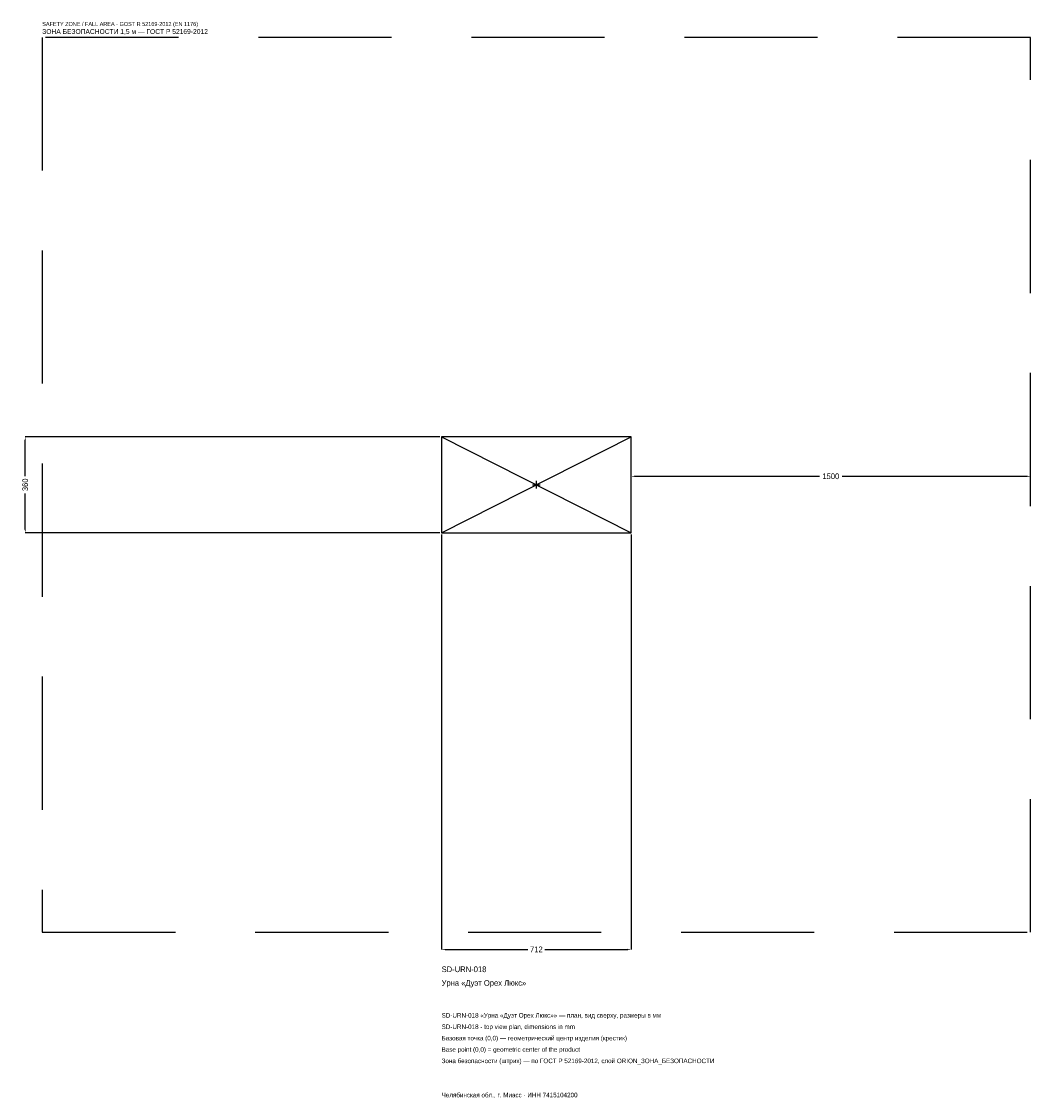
# Model space of a CAD drawing. Header units: metres. Extents: x -1934 to 1856, y -2304 to 1739.
import ezdxf

# ---------------------------------------------------------------- set-up
doc = ezdxf.new("R2010")
doc.units = ezdxf.units.M
doc.linetypes.add('DASHED', pattern=[800, 500, -300])
for name, color, linetype in [('ORION_ДАННЫЕ', 3, 'Continuous'), ('ORION_ЗОНА_БЕЗОПАСНОСТИ', 1, 'Continuous'), ('ORION_КОНТУР', 7, 'Continuous'), ('ORION_РАЗМЕРЫ', 8, 'Continuous')]:
    doc.layers.add(name, color=color, linetype=linetype)
doc.dimstyles.new('ORION', dxfattribs={"dimtxt": 21.36, "dimasz": 12.816, "dimexe": 1.25, "dimexo": 6.408, "dimtad": 1, "dimdec": 0, "dimcen": 2.5, "dimazin": 3, "dimtfac": 1, "dimtmove": 0, "dimatfit": 3, "dimarcsym": 0})

# ---------------------------------------------------------------- blocks, each defined once
blk = doc.blocks.new('_CLOSEDFILLED')
at = {"color": 0, "linetype": 'BYBLOCK'}
blk.add_solid([(-1, 0.16), (0, 0), (-1, -0.16)], dxfattribs=at)
blk = doc.blocks.new('*D1')
for p, q in [((-356, -186.408), (-356, -1744.08)), ((356, -186.408), (356, -1744.08)), ((-343.184, -1744.08), (-32.04, -1744.08)), ((32.04, -1744.08), (343.184, -1744.08))]:
    blk.add_line(p, q)
at = {"layer": 'Defpoints'}
for p in [(-356, -180), (356, -180), (-356, -1744.08)]:
    blk.add_point(p, dxfattribs=at)
at = {"layer": 'ORION_РАЗМЕРЫ', "xscale": 12.815999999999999, "yscale": 12.815999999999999, "rotation": 180}
blk.add_blockref('_CLOSEDFILLED', (-356, -1744.08), dxfattribs=at)
at = {"layer": 'ORION_РАЗМЕРЫ', "xscale": 12.815999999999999, "yscale": 12.815999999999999}
blk.add_blockref('_CLOSEDFILLED', (356, -1744.08), dxfattribs=at)
at = {"layer": 'ORION_РАЗМЕРЫ', "insert": (0, -1744.08), "char_height": 21.36, "attachment_point": 5}
blk.add_mtext('712', dxfattribs=at)
blk = doc.blocks.new('*D2')
for p, q in [((-362.408, 180), (-1920.08, 180)), ((-1920.08, 32.04), (-1920.08, 167.184)), ((-1920.08, -167.184), (-1920.08, -32.04)), ((-362.408, -180), (-1920.08, -180))]:
    blk.add_line(p, q)
at = {"layer": 'Defpoints'}
for p in [(-356, 180), (-1920.08, -180), (-356, -180)]:
    blk.add_point(p, dxfattribs=at)
at = {"layer": 'ORION_РАЗМЕРЫ', "xscale": 12.815999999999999, "yscale": 12.815999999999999}
for p, rotation in [((-1920.08, 180), 90), ((-1920.08, -180), 270)]:
    blk.add_blockref('_CLOSEDFILLED', p, dxfattribs=dict(at, rotation=rotation))
at = {"layer": 'ORION_РАЗМЕРЫ', "insert": (-1920.08, 0), "char_height": 21.36, "attachment_point": 5, "rotation": 90}
blk.add_mtext('360', dxfattribs=at)
blk = doc.blocks.new('*D3')
for p, q in [((356, 6.408), (356, 32.04)), ((368.816, 32.04), (1063.28, 32.04)), ((1148.72, 32.04), (1843.184, 32.04)), ((1856, 6.408), (1856, 32.04))]:
    blk.add_line(p, q)
at = {"layer": 'Defpoints'}
for p in [(356, 32.04), (356, 0), (1856, 0)]:
    blk.add_point(p, dxfattribs=at)
at = {"layer": 'ORION_РАЗМЕРЫ', "xscale": 12.815999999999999, "yscale": 12.815999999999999, "rotation": 180}
blk.add_blockref('_CLOSEDFILLED', (356, 32.04), dxfattribs=at)
at = {"layer": 'ORION_РАЗМЕРЫ', "xscale": 12.815999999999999, "yscale": 12.815999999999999}
blk.add_blockref('_CLOSEDFILLED', (1856, 32.04), dxfattribs=at)
at = {"layer": 'ORION_РАЗМЕРЫ', "insert": (1106, 32.04), "char_height": 21.36, "attachment_point": 5}
blk.add_mtext('1500', dxfattribs=at)
blk = doc.blocks.new('ОРИОН SD-URN-018 Урна Дуэт Орех Люкс')
at = {"layer": 'ORION_ЗОНА_БЕЗОПАСНОСТИ', "linetype": 'DASHED'}
blk.add_lwpolyline([(-1856, -1680), (1856, -1680), (1856, 1680), (-1856, 1680)], close=True, dxfattribs=at)
at = {"layer": 'ORION_КОНТУР'}
for p, q in [((-356, -180), (356, 180)), ((-356, 180), (356, -180))]:
    blk.add_line(p, q, dxfattribs=at)
blk.add_lwpolyline([(-356, -180), (356, -180), (356, 180), (-356, 180)], close=True, dxfattribs=at)
at = {"layer": 'ORION_РАЗМЕРЫ'}
for p, q in [((-14.4, 0), (14.4, 0)), ((0, -14.4), (0, 14.4))]:
    blk.add_line(p, q, dxfattribs=at)
at = {"layer": 'ORION_ДАННЫЕ'}
for tag, p in [('АРТИКУЛ', (-356, -1829.52)), ('НАИМЕНОВАНИЕ', (-356, -1880.784))]:
    blk.add_attdef(tag, p, '', height=21.36, dxfattribs=at)
at = {"layer": 'ORION_ДАННЫЕ', "flags": 1}
for tag, p in [('ПРОИЗВОДИТЕЛЬ', (-356, -1932.048)), ('ТЕЛЕФОН', (-356, -1983.312)), ('САЙТ', (-356, -2085.84)), ('АДРЕС', (-356, -2137.104)), ('РЕКВИЗИТЫ', (-356, -2188.368)), ('ГАБАРИТЫ', (-356, -2239.632)), ('ЗОНА_БЕЗОПАСНОСТИ', (-356, -2290.896))]:
    blk.add_attdef(tag, p, '', height=21.36, dxfattribs=at)
at = {"layer": 'ORION_ЗОНА_БЕЗОПАСНОСТИ', "color": 1}
for s, height, p in [('SAFETY ZONE / FALL AREA - GOST R 52169-2012 (EN 1176)', 14.952, (-1856, 1722.72)), ('ЗОНА БЕЗОПАСНОСТИ 1,5 м — ГОСТ Р 52169-2012', 18.156, (-1856, 1692.816))]:
    blk.add_text(s, height=height, dxfattribs=at).set_placement(p)
at = {"layer": 'ORION_РАЗМЕРЫ'}
dim = blk.add_linear_dim(base=(-1920.08, -180), p1=(-356, -180), p2=(-356, 180), angle=90, dimstyle='ORION', dxfattribs=at)
dim.commit()
dim.dimension.update_dxf_attribs({"geometry": '*D2', "text_midpoint": (-1920.08, 0)})
for base, p1, p2, picture, middle in [((356, 32.04), (356, 0), (1856, 0), '*D3', (1106, 32.04)), ((-356, -1744.08), (-356, -180), (356, -180), '*D1', (0, -1744.08))]:
    dim = blk.add_linear_dim(base=base, p1=p1, p2=p2, dimstyle='ORION', dxfattribs=at)
    dim.commit()
    dim.dimension.update_dxf_attribs({"geometry": picture, "text_midpoint": middle})

msp = doc.modelspace()

# ---------------------------------------------------------------- block references
msp.add_blockref('ОРИОН SD-URN-018 Урна Дуэт Орех Люкс', (0, 0)).add_auto_attribs({'АРТИКУЛ': 'SD-URN-018', 'НАИМЕНОВАНИЕ': 'Урна «Дуэт Орех Люкс»'})

# ---------------------------------------------------------------- texts
at = {"layer": 'ORION_ДАННЫЕ', "color": 3}
for s, p in [('SD-URN-018 «Урна «Дуэт Орех Люкс»» — план, вид сверху, размеры в мм', (-356, -2000.4)), ('SD-URN-018 - top view plan, dimensions in mm', (-356, -2043.12)), ('Челябинская обл., г. Миасс · ИНН 7415104200', (-356, -2299.44))]:
    msp.add_text(s, height=17.088, dxfattribs=at).set_placement(p)
at = {"layer": 'ORION_ДАННЫЕ', "color": 7}
for s, p in [('Базовая точка (0,0) — геометрический центр изделия (крестик)', (-356, -2085.84)), ('Base point (0,0) = geometric center of the product', (-356, -2128.56))]:
    msp.add_text(s, height=17.088, dxfattribs=at).set_placement(p)
at = {"layer": 'ORION_ДАННЫЕ', "color": 1}
msp.add_text('Зона безопасности (штрих) — по ГОСТ Р 52169-2012, слой ORION_ЗОНА_БЕЗОПАСНОСТИ', height=17.088, dxfattribs=at).set_placement((-356, -2171.28))

doc.saveas('drawing.dxf')
